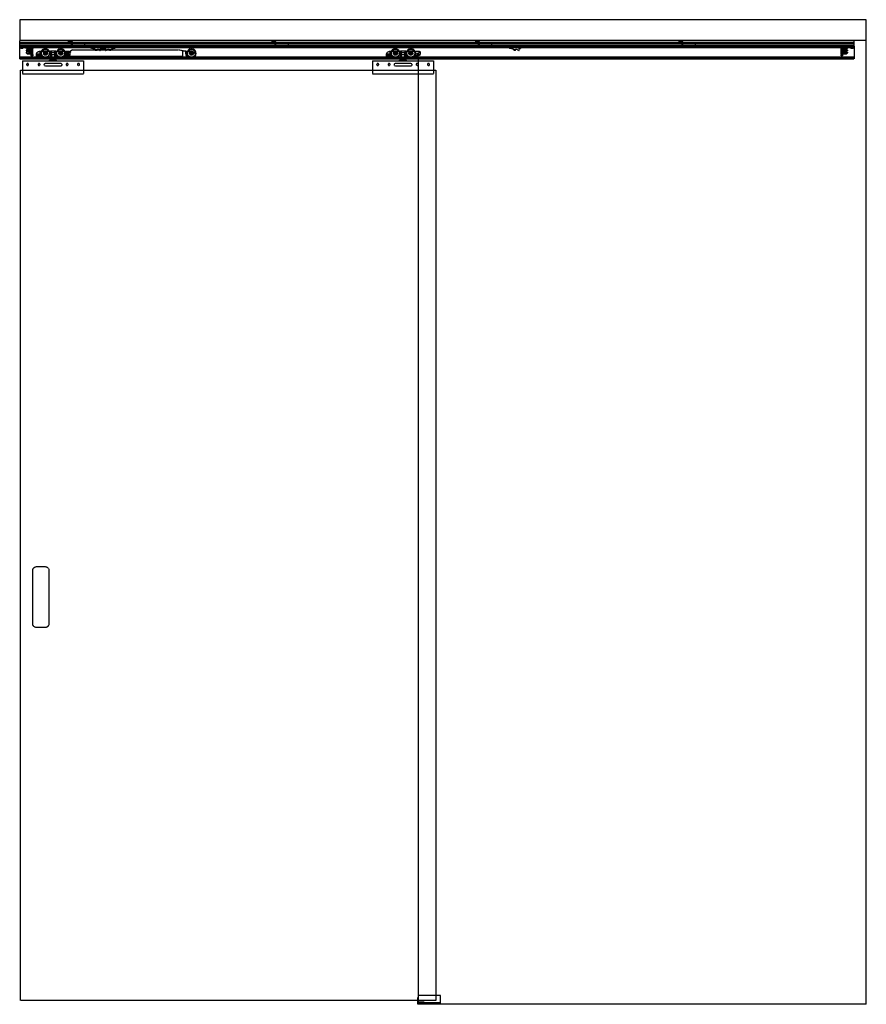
# Model space of a CAD drawing. Header units: millimetres. Extents: x 0 to 2080, y 0 to 2418.
import ezdxf

# ---------------------------------------------------------------- set-up
doc = ezdxf.new("R2010")
doc.units = ezdxf.units.MM
doc.header["$LTSCALE"] = 10
doc.linetypes.add('ALLCAD_Strich', pattern=[0.2, 0.15, -0.05])
doc.layers.add('BESCH_KONT_sich_schn_ansi_2d', color=40, linetype='Continuous')

msp = doc.modelspace()

# ---------------------------------------------------------------- linework, layer by layer
at = {"layer": 'BESCH_KONT_sich_schn_ansi_2d', "linetype": 'ALLCAD_Strich', "extrusion": (0, 1, -2.22045e-16)}
for p, q in [((2080, 2418), (0, 2418)), ((0, 2418), (0, 2368)), ((2080, 2368), (2080, 2418)), ((0, 2368), (2080, 2368)), ((0, 2321.5), (0, 2368)), ((2050, 2362), (0, 2362)), ((0, 2361.5), (0, 2361.5)), ((0, 2361.5), (0, 2361.5)), ((0, 2361.5), (0, 2361.5)), ((0, 2361.5), (0, 2361.5)), ((0, 2361.5), (0, 2361.5)), ((0, 2361.5), (0, 2361.5)), ((0, 2361.5), (0, 2361.5)), ((0, 2361.5), (0, 2361.5)), ((0, 2361.5), (0, 2361.5)), ((0, 2361.5), (0, 2361.5)), ((0, 2361.5), (0, 2361.5)), ((0, 2361.5), (0, 2361.5)), ((0, 2361.5), (0, 2361.5)), ((0, 2361.5), (0, 2361.5)), ((0, 2361.5), (0, 2361.5)), ((0, 2361.5), (0, 2361.5)), ((0, 2361.5), (0, 2361.5)), ((0, 2361.5), (0, 2361.5)), ((0, 2361.5), (0, 2361.5)), ((0, 2361.5), (0, 2361.5)), ((0, 2361.5), (0, 2361.5)), ((0, 2361.5), (0, 2361.5)), ((0, 2361.5), (0, 2361.5)), ((2050, 2361.5), (0, 2361.5)), ((0, 2359.5), (2050, 2359.5)), ((0, 2359), (2050, 2359)), ((0, 2355), (2050, 2355)), ((0, 2353), (2050, 2353)), ((0, 2352.5), (0, 2352.5)), ((0, 2352.5), (0, 2352.5)), ((0, 2352.5), (0, 2352.5)), ((0, 2352.5), (0, 2352.5)), ((0, 2352.5), (0, 2352.5)), ((0, 2352.5), (0, 2352.5)), ((0, 2352.5), (0, 2352.5)), ((0, 2352.5), (0, 2352.5)), ((0, 2352.5), (0, 2352.5)), ((0, 2352.5), (0, 2352.5)), ((0, 2352.5), (0, 2352.5)), ((0, 2352.5), (0, 2352.5)), ((0, 2352.5), (0, 2352.5)), ((0, 2352.5), (0, 2352.5)), ((0, 2352.5), (0, 2352.5)), ((0, 2352.5), (0, 2352.5)), ((0, 2352.5), (0, 2352.5)), ((0, 2352.5), (0, 2352.5)), ((0, 2352.5), (0, 2352.5)), ((0, 2352.5), (0, 2352.5)), ((0, 2352.5), (0, 2352.5)), ((0, 2352.5), (0, 2352.5)), ((0, 2352.5), (0, 2352.5)), ((0, 2352.5), (2050, 2352.5)), ((0, 2350.5), (2050, 2350.5)), ((0, 2350), (2050, 2350)), ((1, 2350.5), (1, 2352.5)), ((3.2, 2349), (2, 2348)), ((8, 2348), (2, 2348)), ((2, 2347.5), (2, 2348)), ((8, 2347.5), (2, 2347.5)), ((3.2, 2349), (3.2, 2352.5)), ((3.2, 2352.5), (3.2, 2350.5)), ((6.8, 2349), (3.2, 2349)), ((6.8, 2349), (6.8, 2352.5)), ((6.8, 2352.5), (6.8, 2350.5)), ((6.8, 2349), (8, 2348)), ((8, 2347.5), (8, 2348)), ((17.2, 2349), (16, 2348)), ((22, 2348), (16, 2348)), ((16, 2347.5), (16, 2348)), ((22, 2347.5), (16, 2347.5)), ((17.2, 2349), (17.2, 2352.5)), ((17.2, 2352.5), (17.2, 2350.5)), ((20.8, 2349), (17.2, 2349)), ((20.8, 2349), (20.8, 2352.5)), ((20.8, 2352.5), (20.8, 2350.5)), ((20.8, 2349), (22, 2348)), ((22, 2347.5), (22, 2348)), ((27.5, 2350.3), (30, 2350.3)), ((27.5, 2350.3), (27.5, 2345.4)), ((27.5, 2348.1), (30, 2348.1)), ((28.9, 2352.5), (28.9, 2350.5)), ((29, 2349.5), (29, 2346.5)), ((30, 2349.5), (29, 2349.5)), ((29, 2346.5), (29, 2343.5)), ((29.9, 2350.5), (29.9, 2352.5)), ((30, 2350.5), (30, 2350.5)), ((30, 2350.5), (30, 2350.5)), ((30, 2350.5), (30, 2350.5)), ((30, 2350.5), (30, 2350.5)), ((30, 2350.5), (30, 2350.5)), ((30, 2350.5), (30, 2350.5)), ((30, 2350.5), (30, 2350.5)), ((30, 2350.5), (30, 2350.5)), ((30, 2350.5), (30, 2350.5)), ((30, 2350.5), (30, 2348.5)), ((30, 2350.5), (30, 2350.5)), ((30, 2350.5), (30, 2350.5)), ((30, 2350.5), (30, 2350.5)), ((30, 2350.5), (30, 2350.5)), ((30, 2350.5), (30, 2350.5)), ((30, 2350.5), (30, 2350.5)), ((30, 2350.5), (30, 2350.5)), ((30, 2350.5), (30, 2350.5)), ((30, 2347.5), (30, 2348.5)), ((32, 2347.5), (30, 2347.5)), ((30, 2347.5), (30, 2343.4)), ((32, 2347), (30, 2343.4)), ((30, 2346.5), (32, 2346.5)), ((32, 2350.5), (32, 2347.5)), ((32, 2347.5), (32, 2347)), ((32, 2332.6), (32, 2347)), ((119.5, 2365), (119.5, 2362)), ((129.5, 2365), (119.5, 2365)), ((126.5, 2359), (126.5, 2362)), ((126.5, 2362), (126.5, 2355)), ((129.5, 2359), (129.5, 2365)), ((129.5, 2355), (129.5, 2359)), ((144.5, 2359), (144.5, 2362)), ((159.5, 2359), (159.5, 2355)), ((172, 2352), (172, 2350)), ((174, 2352), (172, 2352)), ((172.6, 2352), (172.6, 2350)), ((174, 2352), (174, 2350)), ((174, 2352), (236, 2352)), ((236, 2350), (174, 2350)), ((175.1, 2352), (175.1, 2350)), ((175.5, 2352), (175.5, 2350)), ((176, 2347), (175.5, 2350)), ((180, 2347), (176, 2347)), ((178, 2352), (178, 2347)), ((180, 2350), (180, 2347)), ((180, 2347), (182, 2347)), ((182, 2352), (182, 2347)), ((183, 2346.7), (184.2, 2346.1)), ((185.2, 2345.8), (186.4, 2345.8)), ((186.4, 2345.8), (185.8, 2343.2)), ((198.8, 2342.5), (198.8, 2346.5)), ((199.3, 2347), (210.7, 2347)), ((211.2, 2346.5), (211.2, 2342.5)), ((223.6, 2345.8), (224.8, 2345.8)), ((224.2, 2343.2), (223.6, 2345.8)), ((225.8, 2346.1), (227, 2346.7)), ((228, 2352), (228, 2347)), ((228, 2347), (230, 2347)), ((230, 2350), (230, 2347)), ((234, 2347), (230, 2347)), ((232, 2352), (232, 2347)), ((234.5, 2350), (234, 2347)), ((234.5, 2352), (234.5, 2350)), ((234.9, 2352), (234.9, 2350)), ((238, 2352), (236, 2352)), ((236, 2352), (236, 2350)), ((237.4, 2352), (237.4, 2350)), ((238, 2352), (238, 2350)), ((619.5, 2365), (619.5, 2362)), ((629.5, 2365), (619.5, 2365)), ((626.5, 2359), (626.5, 2362)), ((626.5, 2362), (626.5, 2355)), ((629.5, 2359), (629.5, 2365)), ((629.5, 2355), (629.5, 2359)), ((644.5, 2359), (644.5, 2362)), ((659.5, 2359), (659.5, 2355)), ((860, 2352), (860, 2350)), ((892.5, 2352), (860, 2352)), ((864.2, 2352), (864.2, 2350)), ((867.8, 2352), (867.8, 2350)), ((874.2, 2352), (874.2, 2350)), ((877.8, 2352), (877.8, 2350)), ((892.5, 2352), (892.5, 2350)), ((897.5, 2352), (892.5, 2352)), ((897.5, 2352), (897.5, 2350)), ((1022.5, 2352), (897.5, 2352)), ((1022.5, 2352), (1022.5, 2350)), ((1027.5, 2352), (1022.5, 2352)), ((1027.5, 2352), (1027.5, 2350)), ((1152.5, 2352), (1027.5, 2352)), ((1119.5, 2365), (1119.5, 2362)), ((1129.5, 2365), (1119.5, 2365)), ((1126.5, 2359), (1126.5, 2362)), ((1126.5, 2362), (1126.5, 2355)), ((1129.5, 2359), (1129.5, 2365)), ((1129.5, 2355), (1129.5, 2359)), ((1144.5, 2359), (1144.5, 2362)), ((1152.5, 2352), (1152.5, 2350)), ((1157.5, 2352), (1152.5, 2352)), ((1157.5, 2352), (1157.5, 2350)), ((1226, 2352), (1157.5, 2352)), ((1159.5, 2359), (1159.5, 2355)), ((1204, 2347), (1203.5, 2350)), ((1208, 2347), (1204, 2347)), ((1206, 2350), (1206, 2352)), ((1206, 2350), (1206, 2347)), ((1208, 2350), (1208, 2347)), ((1208, 2347), (1210, 2347)), ((1210, 2350), (1210, 2352)), ((1210, 2350), (1210, 2347)), ((1211, 2346.7), (1212.2, 2346.1)), ((1213.2, 2345.8), (1214.4, 2345.8)), ((1214.4, 2345.8), (1213.8, 2343.2)), ((1226, 2352), (1226, 2350)), ((1227, 2352), (1226, 2352)), ((1226.8, 2342.5), (1226.8, 2346.5)), ((1227, 2352), (1227, 2350)), ((1230, 2352), (1227, 2352)), ((1227.3, 2347), (1230, 2347)), ((1230, 2352), (1230, 2347)), ((1619.5, 2365), (1619.5, 2362)), ((1629.5, 2365), (1619.5, 2365)), ((1626.5, 2359), (1626.5, 2362)), ((1626.5, 2362), (1626.5, 2355)), ((1629.5, 2359), (1629.5, 2365)), ((1629.5, 2355), (1629.5, 2359)), ((1644.5, 2359), (1644.5, 2362)), ((1659.5, 2359), (1659.5, 2355)), ((2018, 2347.5), (2018, 2350.5)), ((2018, 2347.5), (2018, 2347)), ((2020, 2347.5), (2018, 2347.5)), ((2018, 2332.6), (2018, 2347)), ((2018, 2347), (2020, 2343.4)), ((2018, 2346.5), (2020, 2346.5)), ((2020, 2350.5), (2020, 2350.5)), ((2020, 2350.5), (2020, 2350.5)), ((2020, 2350.5), (2020, 2350.5)), ((2020, 2350.5), (2020, 2350.5)), ((2020, 2350.5), (2020, 2350.5)), ((2020, 2350.5), (2020, 2350.5)), ((2020, 2350.5), (2020, 2350.5)), ((2020, 2350.5), (2020, 2350.5)), ((2020, 2350.5), (2020, 2350.5)), ((2020, 2348.5), (2020, 2350.5)), ((2020, 2350.5), (2020, 2350.5)), ((2020, 2350.5), (2020, 2350.5)), ((2020, 2350.5), (2020, 2350.5)), ((2020, 2350.5), (2020, 2350.5)), ((2020, 2350.5), (2020, 2350.5)), ((2020, 2350.5), (2020, 2350.5)), ((2020, 2350.5), (2020, 2350.5)), ((2020, 2350.5), (2020, 2350.5)), ((2022.5, 2350.3), (2020, 2350.3)), ((2020, 2349.5), (2021, 2349.5)), ((2020, 2348.5), (2020, 2347.5)), ((2022.5, 2348.1), (2020, 2348.1)), ((2020, 2347.5), (2020, 2343.4)), ((2020.1, 2352.5), (2020.1, 2350.5)), ((2021, 2343.5), (2021, 2349.5)), ((2021.1, 2350.5), (2021.1, 2352.5)), ((2022.5, 2345.4), (2022.5, 2350.3)), ((2029.2, 2349), (2028, 2348)), ((2034, 2348), (2028, 2348)), ((2028, 2347.5), (2028, 2348)), ((2034, 2347.5), (2028, 2347.5)), ((2029.2, 2349), (2029.2, 2352.5)), ((2029.2, 2352.5), (2029.2, 2350.5)), ((2032.7, 2349), (2029.2, 2349)), ((2032.7, 2352.5), (2032.7, 2350.5)), ((2032.7, 2349), (2032.7, 2352.5)), ((2032.7, 2349), (2034, 2348)), ((2034, 2347.5), (2034, 2348)), ((2043.2, 2349), (2042, 2348)), ((2048, 2348), (2042, 2348)), ((2042, 2347.5), (2042, 2348)), ((2048, 2347.5), (2042, 2347.5)), ((2043.2, 2349), (2043.2, 2352.5)), ((2043.2, 2352.5), (2043.2, 2350.5)), ((2046.7, 2349), (2043.2, 2349)), ((2046.7, 2352.5), (2046.7, 2350.5)), ((2046.7, 2349), (2046.7, 2352.5)), ((2046.7, 2349), (2048, 2348)), ((2048, 2347.5), (2048, 2348)), ((2049, 2352.5), (2049, 2350.5)), ((2050, 2353), (2050, 2368)), ((2050, 2353), (2050, 2322)), ((2080, 0), (2080, 2368)), ((0, 2326.5), (2050, 2326.5)), ((2050, 2325.5), (0, 2325.5)), ((0, 2324), (2050, 2324)), ((0, 2322), (2050, 2322)), ((0, 2321.5), (980, 2321.5)), ((16.4, 2343.4), (16, 2343)), ((16, 2343), (16, 2341.6)), ((16, 2341.6), (20.3, 2340.6)), ((20.3, 2339), (16, 2338)), ((16, 2338), (16, 2336.6)), ((16, 2336.6), (16.4, 2336.2)), ((18.6, 2345.4), (16.4, 2343.4)), ((30, 2343.4), (16.4, 2343.4)), ((16.4, 2336.2), (18.6, 2334.2)), ((16.4, 2336.2), (30, 2336.2)), ((27.5, 2345.4), (18.6, 2345.4)), ((18.6, 2334.2), (27.5, 2334.2)), ((21.3, 2340.7), (22.8, 2341.5)), ((22.8, 2338.1), (21.3, 2338.9)), ((23.3, 2341.6), (27, 2341.6)), ((27, 2338), (23.3, 2338)), ((24, 2343.4), (24, 2336.2)), ((24, 2336.2), (25.5, 2336.2)), ((25.5, 2342.1), (27.5, 2342.1)), ((25.5, 2336.2), (25.5, 2342.1)), ((27.5, 2345.4), (27.5, 2341.1)), ((27.5, 2344.6), (30, 2344.6)), ((27.5, 2341.1), (27.5, 2338.5)), ((27.5, 2338.5), (27.5, 2334.2)), ((27.5, 2335.1), (30, 2335.1)), ((27.5, 2334.2), (27.5, 2329.3)), ((27.5, 2331.6), (30, 2331.6)), ((30, 2329.3), (27.5, 2329.3)), ((30, 2343.5), (29, 2343.5)), ((29, 2336.5), (29, 2333.5)), ((30, 2336.5), (29, 2336.5)), ((29, 2333.5), (29, 2330.5)), ((30, 2330.5), (29, 2330.5)), ((30, 2343.4), (30, 2336.2)), ((30, 2336.2), (30, 2332.1)), ((30, 2336.2), (32, 2332.6)), ((32, 2332.5), (30, 2332.5)), ((30, 2332.1), (32, 2332.1)), ((30, 2329.3), (30, 2332.1)), ((30, 2331.8), (32, 2331.8)), ((32, 2329.4), (30, 2329.4)), ((30, 2329.1), (30, 2329.3)), ((30, 2329.1), (32, 2329.1)), ((32, 2332.6), (32, 2332.1)), ((32, 2332.1), (32, 2331.8)), ((32, 2331.8), (32, 2329.4)), ((32, 2329.4), (32, 2329.1)), ((49.3, 2333.6), (41.5, 2333.6)), ((41.5, 2329.2), (41.5, 2332.9)), ((44.4, 2328.5), (42.2, 2328.5)), ((42.8, 2332.3), (48, 2332.3)), ((42.8, 2329.8), (42.8, 2332.3)), ((44.4, 2329.8), (42.8, 2329.8)), ((44.4, 2328.5), (44.4, 2329.8)), ((45.8, 2339.7), (49.3, 2339.7)), ((48, 2329.8), (46.4, 2329.8)), ((46.4, 2329.8), (46.4, 2328.5)), ((49.3, 2328.5), (46.4, 2328.5)), ((48, 2332.3), (48, 2332.3)), ((48, 2332.3), (48, 2332.3)), ((48, 2332.3), (48, 2332.3)), ((48, 2332.3), (48, 2332.3)), ((48, 2332.3), (48, 2332.3)), ((48, 2332.3), (48, 2332.3)), ((48, 2332.3), (48, 2332.3)), ((48, 2332.3), (48, 2332.3)), ((48, 2332.3), (48, 2332.3)), ((48, 2332.3), (48, 2329.8)), ((48, 2332.3), (48, 2332.3)), ((48, 2332.3), (48, 2332.3)), ((48, 2332.3), (48, 2332.3)), ((48, 2332.3), (48, 2332.3)), ((48, 2332.3), (48, 2332.3)), ((48, 2332.3), (48, 2332.3)), ((48, 2332.3), (48, 2332.3)), ((48, 2332.3), (48, 2332.3)), ((49, 2340.5), (49.3, 2340.5)), ((49.3, 2340.5), (49.3, 2339.7)), ((49.3, 2340.5), (75.4, 2340.5)), ((49.3, 2339.7), (49.3, 2333.6)), ((49.3, 2333.6), (49.3, 2328.5)), ((51.2, 2328.5), (49.3, 2328.5)), ((54.6, 2327.9), (51.2, 2328.5)), ((57.6, 2326.2), (54.6, 2327.9)), ((60.3, 2324.3), (58.1, 2325.8)), ((77.3, 2322.5), (66, 2322.5)), ((74, 2340.5), (74, 2332.5)), ((74, 2332.5), (90, 2332.5)), ((75, 2325), (78.5, 2325)), ((75, 2321.5), (75, 2325)), ((75, 2319), (75, 2321.5)), ((88.6, 2340.5), (75.4, 2340.5)), ((75.5, 2340.5), (75.5, 2332.5)), ((75.5, 2332.5), (75.5, 2340.5)), ((75.5, 2332.5), (75.5, 2322.5)), ((77.3, 2340.5), (77.3, 2332.5)), ((77.3, 2322.5), (86.7, 2322.5)), ((86, 2337), (78, 2337)), ((78, 2317), (78, 2337)), ((78, 2332.5), (78, 2322.5)), ((78, 2332.5), (78, 2322.5)), ((78.5, 2325), (85.5, 2325)), ((78.5, 2321.5), (78.5, 2325)), ((78.5, 2319), (78.5, 2321.5)), ((85.5, 2325), (89, 2325)), ((85.5, 2321.5), (85.5, 2325)), ((85.5, 2319), (85.5, 2321.5)), ((86, 2317), (86, 2337)), ((86, 2332.5), (86, 2322.5)), ((86, 2332.5), (86, 2322.5)), ((86.7, 2332.5), (86.7, 2340.5)), ((97.8, 2322.5), (86.7, 2322.5)), ((88.5, 2340.5), (88.5, 2332.5)), ((88.5, 2332.5), (88.5, 2340.5)), ((88.5, 2332.5), (88.5, 2322.5)), ((88.6, 2340.5), (122, 2340.5)), ((89, 2321.5), (89, 2325)), ((89, 2319), (89, 2321.5)), ((90, 2340.5), (90, 2332.5)), ((109.5, 2328.4), (103.6, 2324.3)), ((110.5, 2340.5), (110.5, 2329)), ((112.5, 2340.5), (112.5, 2329.5)), ((119.5, 2329.5), (112.9, 2329.5)), ((114, 2337.7), (114, 2326.8)), ((118.6, 2337.7), (114, 2337.7)), ((114, 2328.7), (400, 2328.7)), ((114, 2326.8), (114, 2325.5)), ((114, 2326.8), (411, 2326.8)), ((114, 2325.5), (114, 2321.7)), ((114, 2325.5), (412.1, 2325.5)), ((422.5, 2321.7), (114, 2321.7)), ((119.6, 2338.3), (118.6, 2337.7)), ((123.5, 2339), (123.5, 2333.5)), ((128.9, 2343.7), (123.8, 2340.7)), ((128.9, 2343.7), (391.1, 2343.7)), ((185.8, 2343.2), (185.8, 2342.2)), ((190, 2342), (185.8, 2342)), ((190, 2344.4), (190, 2344.4)), ((190, 2344.4), (190, 2344.4)), ((190, 2344.4), (190, 2344.4)), ((190, 2344.4), (190, 2344.4)), ((190, 2344.4), (190, 2344.4)), ((190, 2344.4), (190, 2344.4)), ((190, 2344.4), (190, 2344.4)), ((190, 2344.4), (190, 2344.4)), ((190, 2344.4), (190, 2344.4)), ((190, 2342.2), (190, 2344.4)), ((190, 2344.4), (190, 2344.4)), ((190, 2344.4), (190, 2344.4)), ((190, 2344.4), (190, 2344.4)), ((190, 2344.4), (190, 2344.4)), ((190, 2344.4), (190, 2344.4)), ((190, 2344.4), (190, 2344.4)), ((190, 2344.4), (190, 2344.4)), ((190, 2344.4), (190, 2344.4)), ((190, 2344.4), (190, 2344.4)), ((191, 2345.4), (193.6, 2345.4)), ((194.3, 2345.1), (197.7, 2342)), ((198.6, 2342), (197.7, 2342)), ((212.3, 2342), (211.4, 2342)), ((212.3, 2342), (215.7, 2345.1)), ((216.4, 2345.4), (219, 2345.4)), ((220, 2344.4), (220, 2342.2)), ((224.2, 2342), (220, 2342)), ((224.2, 2342.2), (224.2, 2343.2)), ((405, 2340.3), (391.1, 2343.7)), ((400, 2341.5), (400, 2328.7)), ((408.5, 2340.3), (405, 2340.3)), ((408.5, 2334.5), (408.5, 2340.3)), ((408.5, 2340.3), (422.5, 2340.3)), ((415.3, 2323), (426.9, 2323)), ((426.9, 2323), (415.3, 2323)), ((909.3, 2333.6), (901.5, 2333.6)), ((901.5, 2329.2), (901.5, 2332.9)), ((904.4, 2328.5), (902.2, 2328.5)), ((902.8, 2329.8), (902.8, 2332.3)), ((902.8, 2332.3), (908, 2332.3)), ((904.4, 2329.8), (902.8, 2329.8)), ((904.4, 2328.5), (904.4, 2329.8)), ((905.8, 2339.7), (909.3, 2339.7)), ((908, 2329.8), (906.4, 2329.8)), ((906.4, 2329.8), (906.4, 2328.5)), ((909.3, 2328.5), (906.4, 2328.5)), ((908, 2332.3), (908, 2329.8)), ((908, 2329.8), (908, 2329.8)), ((908, 2329.8), (908, 2329.8)), ((908, 2329.8), (908, 2329.8)), ((908, 2329.8), (908, 2329.8)), ((908, 2329.8), (908, 2329.8)), ((908, 2329.8), (908, 2329.8)), ((908, 2329.8), (908, 2329.8)), ((908, 2329.8), (908, 2329.8)), ((908, 2329.8), (908, 2329.8)), ((908, 2329.8), (908, 2329.8)), ((908, 2329.8), (908, 2329.8)), ((908, 2329.8), (908, 2329.8)), ((908, 2329.8), (908, 2329.8)), ((908, 2329.8), (908, 2329.8)), ((908, 2329.8), (908, 2329.8)), ((908, 2329.8), (908, 2329.8)), ((908, 2329.8), (908, 2329.8)), ((908, 2329.8), (908, 2329.8)), ((908, 2329.8), (908, 2329.8)), ((908, 2329.8), (908, 2329.8)), ((908, 2329.8), (908, 2329.8)), ((908, 2329.8), (908, 2329.8)), ((908, 2329.8), (908, 2329.8)), ((908, 2329.8), (908, 2329.8)), ((908, 2329.8), (908, 2329.8)), ((908, 2329.8), (908, 2329.8)), ((908, 2329.8), (908, 2329.8)), ((908, 2329.8), (908, 2329.8)), ((908, 2329.8), (908, 2329.8)), ((909, 2340.5), (909.3, 2340.5)), ((909.3, 2340.5), (909.3, 2339.7)), ((909.3, 2340.5), (935.4, 2340.5)), ((909.3, 2339.7), (909.3, 2333.6)), ((909.3, 2333.6), (909.3, 2328.5)), ((911.2, 2328.5), (909.3, 2328.5)), ((914.6, 2327.9), (911.2, 2328.5)), ((917.6, 2326.2), (914.6, 2327.9)), ((920.3, 2324.3), (918.1, 2325.8)), ((937.3, 2322.5), (926, 2322.5)), ((934, 2340.5), (934, 2332.5)), ((934, 2332.5), (950, 2332.5)), ((935, 2325), (938.5, 2325)), ((935, 2321.5), (935, 2325)), ((935, 2319), (935, 2321.5)), ((948.6, 2340.5), (935.4, 2340.5)), ((935.5, 2340.5), (935.5, 2332.5)), ((935.5, 2332.5), (935.5, 2340.5)), ((935.5, 2332.5), (935.5, 2322.5)), ((937.3, 2340.5), (937.3, 2332.5)), ((937.3, 2322.5), (946.7, 2322.5)), ((946, 2337), (938, 2337)), ((938, 2317), (938, 2337)), ((938.5, 2325), (945.5, 2325)), ((938.5, 2321.5), (938.5, 2325)), ((938.5, 2319), (938.5, 2321.5)), ((945.5, 2325), (949, 2325)), ((945.5, 2321.5), (945.5, 2325)), ((945.5, 2319), (945.5, 2321.5)), ((946, 2317), (946, 2337)), ((946.7, 2332.5), (946.7, 2340.5)), ((957.8, 2322.5), (946.7, 2322.5)), ((948.5, 2340.5), (948.5, 2332.5)), ((948.5, 2332.5), (948.5, 2340.5)), ((948.5, 2332.5), (948.5, 2322.5)), ((948.6, 2340.5), (982, 2340.5)), ((949, 2321.5), (949, 2325)), ((949, 2319), (949, 2321.5)), ((950, 2340.5), (950, 2332.5)), ((969.5, 2328.4), (963.6, 2324.3)), ((970.5, 2340.5), (970.5, 2329)), ((972.5, 2340.5), (972.5, 2329.5)), ((979.5, 2329.5), (972.9, 2329.5)), ((980, 0), (980, 2321.5)), ((983.5, 2339), (983.5, 2333.5)), ((1213.8, 2343.2), (1213.8, 2342.2)), ((1218, 2342), (1213.8, 2342)), ((1218, 2344.4), (1218, 2344.4)), ((1218, 2344.4), (1218, 2344.4)), ((1218, 2344.4), (1218, 2344.4)), ((1218, 2344.4), (1218, 2344.4)), ((1218, 2344.4), (1218, 2344.4)), ((1218, 2344.4), (1218, 2344.4)), ((1218, 2344.4), (1218, 2344.4)), ((1218, 2344.4), (1218, 2344.4)), ((1218, 2344.4), (1218, 2344.4)), ((1218, 2342.2), (1218, 2344.4)), ((1218, 2344.4), (1218, 2344.4)), ((1218, 2344.4), (1218, 2344.4)), ((1218, 2344.4), (1218, 2344.4)), ((1218, 2344.4), (1218, 2344.4)), ((1218, 2344.4), (1218, 2344.4)), ((1218, 2344.4), (1218, 2344.4)), ((1218, 2344.4), (1218, 2344.4)), ((1218, 2344.4), (1218, 2344.4)), ((1218, 2344.4), (1218, 2344.4)), ((1219, 2345.4), (1221.6, 2345.4)), ((1222.3, 2345.1), (1225.7, 2342)), ((1226.6, 2342), (1225.7, 2342)), ((2020, 2336.2), (2018, 2332.6)), ((2018, 2332.6), (2018, 2332.1)), ((2018, 2332.5), (2020, 2332.5)), ((2018, 2332.1), (2020, 2332.1)), ((2018, 2332.1), (2018, 2331.8)), ((2018, 2331.8), (2020, 2331.8)), ((2018, 2329.4), (2018, 2331.8)), ((2020, 2329.4), (2018, 2329.4)), ((2018, 2329.1), (2018, 2329.4)), ((2018, 2329.1), (2020, 2329.1)), ((2022.5, 2344.6), (2020, 2344.6)), ((2020, 2343.5), (2021, 2343.5)), ((2020, 2343.4), (2020, 2336.2)), ((2020, 2343.4), (2033.6, 2343.4)), ((2020, 2336.5), (2021, 2336.5)), ((2033.6, 2336.2), (2020, 2336.2)), ((2020, 2336.2), (2020, 2332.1)), ((2022.5, 2335.1), (2020, 2335.1)), ((2020, 2332.1), (2020, 2329.3)), ((2022.5, 2331.6), (2020, 2331.6)), ((2020, 2330.5), (2021, 2330.5)), ((2020, 2329.3), (2022.5, 2329.3)), ((2020, 2329.3), (2020, 2329.1)), ((2021, 2330.5), (2021, 2336.5)), ((2031.4, 2345.4), (2022.5, 2345.4)), ((2022.5, 2345.4), (2022.5, 2341.1)), ((2022.5, 2342.1), (2024.5, 2342.1)), ((2022.5, 2338.5), (2022.5, 2341.1)), ((2022.5, 2338.5), (2022.5, 2334.2)), ((2022.5, 2334.2), (2031.4, 2334.2)), ((2022.5, 2329.3), (2022.5, 2334.2)), ((2023, 2341.6), (2026.7, 2341.6)), ((2026.7, 2338), (2023, 2338)), ((2024.5, 2342.1), (2024.5, 2336.2)), ((2024.5, 2336.2), (2026, 2336.2)), ((2026, 2343.4), (2026, 2336.2)), ((2027.2, 2341.5), (2028.7, 2340.7)), ((2028.7, 2338.9), (2027.2, 2338.1)), ((2029.7, 2340.6), (2034, 2341.6)), ((2034, 2338), (2029.7, 2339)), ((2033.6, 2343.4), (2031.4, 2345.4)), ((2031.4, 2334.2), (2033.6, 2336.2)), ((2034, 2343), (2033.6, 2343.4)), ((2033.6, 2336.2), (2034, 2336.6)), ((2034, 2343), (2034, 2341.6)), ((2034, 2338), (2034, 2336.6)), ((7, 2317), (7, 2285)), ((7, 2317), (157, 2317)), ((64.5, 2311.5), (99.5, 2311.5)), ((99.5, 2303.5), (64.5, 2303.5)), ((90.5, 2319), (73.5, 2319)), ((73.5, 2317), (73.5, 2319)), ((78, 2317), (78, 2319)), ((85.5, 2319), (85.5, 2319)), ((85.5, 2319), (85.5, 2319)), ((85.5, 2319), (85.5, 2319)), ((85.5, 2319), (85.5, 2319)), ((85.5, 2319), (85.5, 2319)), ((85.5, 2319), (85.5, 2319)), ((85.5, 2319), (85.5, 2319)), ((85.5, 2319), (85.5, 2319)), ((85.5, 2319), (85.5, 2319)), ((85.5, 2319), (85.5, 2319)), ((85.5, 2319), (85.5, 2319)), ((85.5, 2319), (85.5, 2319)), ((85.5, 2319), (85.5, 2319)), ((85.5, 2319), (85.5, 2319)), ((85.5, 2319), (85.5, 2319)), ((85.5, 2319), (85.5, 2319)), ((85.5, 2319), (85.5, 2319)), ((85.5, 2319), (85.5, 2319)), ((85.5, 2319), (85.5, 2319)), ((85.5, 2319), (85.5, 2319)), ((85.5, 2319), (85.5, 2319)), ((85.5, 2319), (85.5, 2319)), ((85.5, 2319), (85.5, 2319)), ((86, 2317), (86, 2319)), ((90.5, 2317), (90.5, 2319)), ((157, 2317), (157, 2285)), ((867, 2317), (867, 2285)), ((867, 2317), (980, 2317)), ((924.5, 2311.5), (959.5, 2311.5)), ((959.5, 2303.5), (924.5, 2303.5)), ((950.5, 2319), (933.5, 2319)), ((933.5, 2317), (933.5, 2319)), ((938, 2317), (938, 2319)), ((945.5, 2319), (945.5, 2319)), ((945.5, 2319), (945.5, 2319)), ((945.5, 2319), (945.5, 2319)), ((945.5, 2319), (945.5, 2319)), ((945.5, 2319), (945.5, 2319)), ((945.5, 2319), (945.5, 2319)), ((945.5, 2319), (945.5, 2319)), ((945.5, 2319), (945.5, 2319)), ((945.5, 2319), (945.5, 2319)), ((945.5, 2319), (945.5, 2319)), ((945.5, 2319), (945.5, 2319)), ((945.5, 2319), (945.5, 2319)), ((945.5, 2319), (945.5, 2319)), ((945.5, 2319), (945.5, 2319)), ((945.5, 2319), (945.5, 2319)), ((945.5, 2319), (945.5, 2319)), ((945.5, 2319), (945.5, 2319)), ((945.5, 2319), (945.5, 2319)), ((945.5, 2319), (945.5, 2319)), ((945.5, 2319), (945.5, 2319)), ((945.5, 2319), (945.5, 2319)), ((945.5, 2319), (945.5, 2319)), ((945.5, 2319), (945.5, 2319)), ((946, 2317), (946, 2319)), ((950.5, 2317), (950.5, 2319)), ((980, 2317), (1017, 2317)), ((1017, 2317), (1017, 2285)), ((2, 2294), (7, 2294)), ((2, 9), (2, 2294)), ((7, 2294), (157, 2294)), ((7, 2294), (157, 2294)), ((7, 2285), (157, 2285)), ((157, 2294), (867, 2294)), ((867, 2294), (1017, 2294)), ((867, 2285), (980, 2285)), ((980, 2285), (1017, 2285)), ((1017, 2294), (1022, 2294)), ((1022, 2294), (1022, 9)), ((32, 935), (32, 1065)), ((42, 1075), (62, 1075)), ((72, 1065), (72, 935)), ((62, 925), (42, 925)), ((978, 9), (2, 9)), ((978, 17), (980, 17)), ((978, 0), (978, 17)), ((980, 11), (978, 11)), ((1022, 9), (978, 9)), ((980, 6), (978, 6)), ((978, 2), (994, 2)), ((980, 0), (978, 0)), ((1034, 21.5), (980, 21.5)), ((980, 6), (980, 6)), ((980, 6), (980, 6)), ((980, 6), (980, 6)), ((980, 6), (980, 6)), ((980, 6), (980, 6)), ((980, 6), (980, 6)), ((980, 6), (980, 6)), ((980, 6), (980, 6)), ((980, 6), (980, 6)), ((980, 6), (980, 6)), ((980, 6), (980, 6)), ((980, 6), (980, 6)), ((980, 6), (980, 6)), ((980, 6), (980, 6)), ((980, 6), (980, 6)), ((980, 6), (980, 6)), ((980, 6), (980, 6)), ((980, 6), (980, 6)), ((980, 6), (980, 6)), ((980, 6), (980, 6)), ((980, 6), (980, 6)), ((980, 6), (980, 6)), ((980, 6), (980, 6)), ((980, 6), (980, 6)), ((980, 6), (980, 6)), ((980, 6), (980, 6)), ((980, 6), (980, 6)), ((980, 6), (980, 6)), ((980, 6), (980, 6)), ((980, 6), (980, 6)), ((980, 6), (980, 6)), ((980, 6), (994, 6)), ((1034, 4), (980, 4)), ((2080, 0), (980, 0)), ((984, 4), (984, 2)), ((989, 4), (989, 2)), ((994, 0), (994, 6)), ((994, 2), (1034, 2)), ((1025, 4), (1025, 2)), ((1030, 4), (1030, 2)), ((1034, 2), (1034, 21.5)), ((1034, 0), (1034, 2))]:
    msp.add_line(p, q, dxfattribs=at)
at = {"layer": 'BESCH_KONT_sich_schn_ansi_2d', "linetype": 'ALLCAD_Strich', "extrusion": (0, -2.22045e-16, -1)}
for centre, radius in [((-63, 2335.5), 11.2), ((-101, 2335.5), 11.2), ((-422, 2335.5), 11.2), ((-923, 2335.5), 11.2), ((-961, 2335.5), 11.2), ((-63, 2335.5), 4), ((-63, 2335.5), 2), ((-101, 2335.5), 2), ((-118, 2334), 2), ((-422, 2335.5), 2), ((-923, 2335.5), 4), ((-923, 2335.5), 2), ((-961, 2335.5), 2), ((-19.5, 2308), 2.5), ((-47.5, 2308), 2.5), ((-116.5, 2308), 2.5), ((-144.5, 2308), 2.5), ((-879.5, 2308), 2.5), ((-907.5, 2308), 2.5), ((-976.5, 2308), 2.5), ((-1004.5, 2308), 2.5)]:
    msp.add_circle(centre, radius, dxfattribs=at)
at = {"layer": 'BESCH_KONT_sich_schn_ansi_2d', "linetype": 'ALLCAD_Strich'}
for centre, radius in [((63, 2335.5), 9.64), ((63, 2335.5), 5), ((63, 2335.5), 2.5), ((101, 2335.5), 9.64), ((101, 2335.5), 5), ((101, 2335.5), 4), ((101, 2335.5), 2.5), ((118, 2334), 2), ((118, 2334), 2), ((122, 2339), 1.5), ((422, 2335.5), 9.64), ((422, 2335.5), 5), ((422, 2335.5), 4), ((422, 2335.5), 2.5), ((923, 2335.5), 9.64), ((923, 2335.5), 5), ((923, 2335.5), 2.5), ((961, 2335.5), 9.64), ((961, 2335.5), 5), ((961, 2335.5), 4), ((961, 2335.5), 2.5), ((978, 2334), 2), ((982, 2339), 1.5)]:
    msp.add_circle(centre, radius, dxfattribs=at)
at = {"layer": 'BESCH_KONT_sich_schn_ansi_2d', "linetype": 'ALLCAD_Strich', "extrusion": (0, -2.22045e-16, -1)}
for centre, radius, start, end in [((0, 2361.5), 0.00093, 90, 180), ((0, 2361.5), 0.00093, 180, 270), ((0, 2361.5), 0.00116, 90, 180), ((0, 2361.5), 0.00116, 180, 270), ((0, 2361.5), 0.00271, 0, 90), ((0, 2361.5), 0.00271, 270, 360), ((0, 2361.5), 0.00116, 90, 180), ((0, 2361.5), 0.00116, 180, 270), ((0, 2361.5), 0.00271, 0, 90), ((0, 2361.5), 0.00271, 270, 360), ((0, 2352.5), 0.00093, 270, 0), ((0, 2352.5), 0.00093, 0, 90), ((0, 2352.5), 0.00116, 0, 90), ((0, 2352.5), 0.00116, 270, 360), ((0, 2352.5), 0.00116, 90, 180), ((0, 2352.5), 0.00116, 180, 270), ((0, 2352.5), 0.00116, 0, 90), ((0, 2352.5), 0.00116, 270, 360), ((0, 2352.5), 0.00116, 90, 180), ((0, 2352.5), 0.00116, 180, 270), ((-30, 2350.5), 2, 90, 180), ((-182, 2345), 2, 90, 120), ((-199.3, 2346.5), 0.5, 0, 90), ((-210.7, 2346.5), 0.5, 90, 180), ((-228, 2345), 2, 60, 90), ((-1210, 2345), 2, 90, 120), ((-1227.3, 2346.5), 0.5, 0, 90), ((-2020, 2350.5), 2, 360, 90), ((-23.3, 2340.6), 1, 62.7338, 90), ((-23.3, 2339), 1, 270, 297.2662), ((-27, 2341.1), 0.5, 90, 180), ((-27, 2338.5), 0.5, 180, 270), ((-49.1, 2332.9), 7.63, 0.0312, 5.4915), ((-42.2, 2329.2), 0.75, 270, 360), ((-49.1, 2332.9), 7.63, 88.739, 91.261), ((-63, 2332.8), 8.5, 305, 309.5389), ((-66, 2332.5), 10, 270, 305), ((-97.8, 2332.5), 10, 235, 270), ((-119.5, 2333.5), 4, 180, 270), ((-122, 2339), 2.5, 135.9783, 344.0144), ((-191, 2344.4), 1, 0.0001, 90), ((-193.6, 2344.4), 1, 90, 132.6467), ((-216.4, 2344.4), 1, 47.3533, 90), ((-219, 2344.4), 1, 90, 179.9999), ((-421.8, 2334.5), 13.2, 324.3334, 0), ((-421.8, 2334.5), 13.2, 316.9529, 324.3334), ((-421.8, 2334.5), 13.2, 299.1028, 316.9529), ((-422.3, 2331), 9.3, 91.2455, 239.8345), ((-422.3, 2331), 9.3, 239.8345, 268.7545), ((-909.1, 2332.9), 7.63, 0.0312, 5.4915), ((-902.2, 2329.2), 0.75, 270, 360), ((-908, 2329.8), 0.00271, 270, 0), ((-908, 2329.8), 0.00271, 0, 90), ((-908, 2329.8), 0.00116, 90, 180), ((-908, 2329.8), 0.00116, 180, 270), ((-908, 2329.8), 0.00271, 270, 0), ((-908, 2329.8), 0.00271, 0, 90), ((-908, 2329.8), 0.00116, 90, 180), ((-908, 2329.8), 0.00116, 180, 270), ((-908, 2329.8), 0.00217, 0, 90), ((-908, 2329.8), 0.00217, 270, 0), ((-909.1, 2332.9), 7.63, 88.739, 91.261), ((-923, 2332.8), 8.5, 305, 309.5389), ((-926, 2332.5), 10, 270, 305), ((-957.8, 2332.5), 10, 235, 270), ((-979.5, 2333.5), 4, 180, 270), ((-1219, 2344.4), 1, 0.0001, 90), ((-1221.6, 2344.4), 1, 90, 132.6467), ((-2023, 2341.1), 0.5, 0, 90), ((-2023, 2338.5), 0.5, 270, 360), ((-2026.7, 2340.6), 1, 90, 117.2662), ((-2026.7, 2339), 1, 242.7338, 270), ((-64.5, 2307.5), 4, 270, 90), ((-85.5, 2319), 0.00093, 270, 0), ((-85.5, 2319), 0.00093, 0, 90), ((-85.5, 2319), 0.00116, 0, 90), ((-85.5, 2319), 0.00116, 270, 360), ((-85.5, 2319), 0.00116, 90, 180), ((-85.5, 2319), 0.00116, 180, 270), ((-85.5, 2319), 0.00116, 0, 90), ((-85.5, 2319), 0.00116, 270, 360), ((-85.5, 2319), 0.00116, 90, 180), ((-85.5, 2319), 0.00116, 180, 270), ((-99.5, 2307.5), 4, 90, 270), ((-924.5, 2307.5), 4, 270, 90), ((-945.5, 2319), 0.00093, 270, 0), ((-945.5, 2319), 0.00093, 0, 90), ((-945.5, 2319), 0.00116, 0, 90), ((-945.5, 2319), 0.00116, 270, 360), ((-945.5, 2319), 0.00116, 90, 180), ((-945.5, 2319), 0.00116, 180, 270), ((-945.5, 2319), 0.00116, 0, 90), ((-945.5, 2319), 0.00116, 270, 360), ((-945.5, 2319), 0.00116, 90, 180), ((-945.5, 2319), 0.00116, 180, 270), ((-959.5, 2307.5), 4, 90, 270), ((-42, 1065), 10, 0, 90), ((-62, 1065), 10, 90, 180), ((-42, 935), 10, 270, 0), ((-62, 935), 10, 180, 270)]:
    msp.add_arc(centre, radius, start, end, dxfattribs=at)
at = {"layer": 'BESCH_KONT_sich_schn_ansi_2d', "linetype": 'ALLCAD_Strich'}
for centre, radius, start, end in [((0, 2361.5), 0.00217, 270, 0), ((0, 2361.5), 0.00217, 360, 90), ((0, 2361.5), 0.00271, 270, 360), ((0, 2361.5), 0.00271, 0, 90), ((0, 2361.5), 0.00116, 180, 270), ((0, 2361.5), 0.00116, 90, 180), ((0, 2361.5), 0.00271, 270, 360), ((0, 2361.5), 0.00271, 0, 90), ((0, 2361.5), 0.00116, 180, 270), ((0, 2361.5), 0.00116, 90, 180), ((0, 2352.5), 0.00217, 90, 180), ((0, 2352.5), 0.00217, 180, 270), ((0, 2352.5), 0.00271, 0, 90), ((0, 2352.5), 0.00271, 180, 270), ((0, 2352.5), 0.00271, 270, 0), ((0, 2352.5), 0.00271, 0, 90), ((0, 2352.5), 0.00271, 90, 180), ((0, 2352.5), 0.00271, 180, 270), ((0, 2352.5), 0.00271, 270, 0), ((0, 2352.5), 0.00271, 90, 180), ((185.2, 2347.8), 2, 240, 270), ((224.8, 2347.8), 2, 270, 300), ((1213.2, 2347.8), 2, 240, 270), ((20.6, 2342), 1.5, 257.2662, 297.2662), ((20.6, 2337.5), 1.5, 62.7338, 102.7338), ((112.9, 2323.5), 6, 90, 125), ((186.3, 2342.2), 0.5, 180, 203.5782), ((189.5, 2342.2), 0.5, 336.4218, 359.9999), ((198, 2342.5), 0.801, 321.3195, 360), ((212, 2342.5), 0.801, 180, 218.6805), ((220.5, 2342.2), 0.5, 180.0001, 203.5782), ((223.7, 2342.2), 0.5, 336.4218, 0), ((908, 2329.8), 0.00116, 90, 180), ((908, 2329.8), 0.00116, 180, 270), ((908, 2329.8), 0.00271, 270, 360), ((908, 2329.8), 0.00271, 0, 90), ((908, 2329.8), 0.00116, 90, 180), ((908, 2329.8), 0.00116, 180, 270), ((908, 2329.8), 0.00271, 270, 360), ((908, 2329.8), 0.00271, 0, 90), ((908, 2329.8), 0.00093, 180, 270), ((908, 2329.8), 0.00093, 90, 180), ((972.9, 2323.5), 6, 90, 125), ((1214.3, 2342.2), 0.5, 180, 203.5782), ((1217.5, 2342.2), 0.5, 336.4218, 359.9999), ((1226, 2342.5), 0.801, 321.3195, 360), ((2029.4, 2342), 1.5, 242.7338, 282.7338), ((2029.4, 2337.5), 1.5, 77.2662, 117.2662), ((85.5, 2319), 0.00217, 90, 180), ((85.5, 2319), 0.00217, 180, 270), ((85.5, 2319), 0.00271, 0, 90), ((85.5, 2319), 0.00271, 90, 180), ((85.5, 2319), 0.00271, 180, 270), ((85.5, 2319), 0.00271, 270, 0), ((85.5, 2319), 0.00271, 0, 90), ((85.5, 2319), 0.00271, 90, 180), ((85.5, 2319), 0.00271, 180, 270), ((85.5, 2319), 0.00271, 270, 0), ((945.5, 2319), 0.00217, 90, 180), ((945.5, 2319), 0.00217, 180, 270), ((945.5, 2319), 0.00271, 0, 90), ((945.5, 2319), 0.00271, 90, 180), ((945.5, 2319), 0.00271, 180, 270), ((945.5, 2319), 0.00271, 270, 0), ((945.5, 2319), 0.00271, 0, 90), ((945.5, 2319), 0.00271, 90, 180), ((945.5, 2319), 0.00271, 180, 270), ((945.5, 2319), 0.00271, 270, 0)]:
    msp.add_arc(centre, radius, start, end, dxfattribs=at)
for points, knots in [([(41.5, 2333.6), (41.5, 2333.6), (41.5, 2333.7), (41.6, 2333.8), (41.6, 2334), (41.6, 2334.3), (41.7, 2334.6), (41.8, 2335.1), (41.9, 2335.4), (42.1, 2335.8), (42.2, 2336), (42.3, 2336.4), (42.4, 2336.6), (42.7, 2336.9), (42.8, 2337.1), (43, 2337.5), (43.2, 2337.7), (43.7, 2338.2), (44.1, 2338.6), (44.9, 2339.2), (45.4, 2339.5), (45.8, 2339.7)], [15.435182, 15.435182, 15.435182, 15.435182, 16.554933, 16.554933, 17.82418, 17.82418, 19.093427, 19.093427, 20.362674, 20.362674, 21.03193, 21.03193, 21.701186, 21.701186, 22.370442, 22.370442, 23.039698, 23.039698, 24.647552, 24.647552, 26.164556, 26.164556, 26.164556, 26.164556]), ([(45.8, 2339.7), (46.1, 2339.9), (46.5, 2340), (47.2, 2340.2), (47.5, 2340.3), (48, 2340.4), (48.1, 2340.4), (48.4, 2340.5), (48.6, 2340.5), (48.8, 2340.5), (48.8, 2340.5), (48.9, 2340.5), (48.9, 2340.5), (48.9, 2340.5), (48.9, 2340.5), (49, 2340.5), (49, 2340.5), (49, 2340.5), (49, 2340.5), (49, 2340.5)], [1.722708, 1.722708, 1.722708, 1.722708, 2.727227, 2.727227, 3.731745, 3.731745, 4.178178, 4.178178, 4.62461, 4.62461, 4.729547, 4.729547, 4.834483, 4.834483, 4.870202, 4.870202, 4.877795, 4.877795, 4.885387, 4.885387, 4.885387, 4.885387]), ([(901.5, 2333.6), (901.5, 2333.6), (901.5, 2333.7), (901.6, 2333.8), (901.6, 2334), (901.6, 2334.3), (901.7, 2334.6), (901.8, 2335.1), (901.9, 2335.4), (902.1, 2335.8), (902.2, 2336), (902.3, 2336.4), (902.4, 2336.6), (902.7, 2336.9), (902.8, 2337.1), (903, 2337.5), (903.2, 2337.7), (903.7, 2338.2), (904.1, 2338.6), (904.9, 2339.2), (905.4, 2339.5), (905.8, 2339.7)], [15.435182, 15.435182, 15.435182, 15.435182, 16.554933, 16.554933, 17.82418, 17.82418, 19.093427, 19.093427, 20.362674, 20.362674, 21.03193, 21.03193, 21.701186, 21.701186, 22.370442, 22.370442, 23.039698, 23.039698, 24.647552, 24.647552, 26.164556, 26.164556, 26.164556, 26.164556]), ([(905.8, 2339.7), (906.1, 2339.9), (906.5, 2340), (907.2, 2340.2), (907.5, 2340.3), (908, 2340.4), (908.1, 2340.4), (908.4, 2340.5), (908.6, 2340.5), (908.8, 2340.5), (908.8, 2340.5), (908.9, 2340.5), (908.9, 2340.5), (908.9, 2340.5), (908.9, 2340.5), (909, 2340.5), (909, 2340.5), (909, 2340.5), (909, 2340.5), (909, 2340.5)], [1.722708, 1.722708, 1.722708, 1.722708, 2.727227, 2.727227, 3.731745, 3.731745, 4.178178, 4.178178, 4.62461, 4.62461, 4.729547, 4.729547, 4.834483, 4.834483, 4.870202, 4.870202, 4.877795, 4.877795, 4.885387, 4.885387, 4.885387, 4.885387])]:
    msp.add_open_spline(points, degree=3, knots=knots, dxfattribs=at)

doc.saveas('drawing.dxf')
